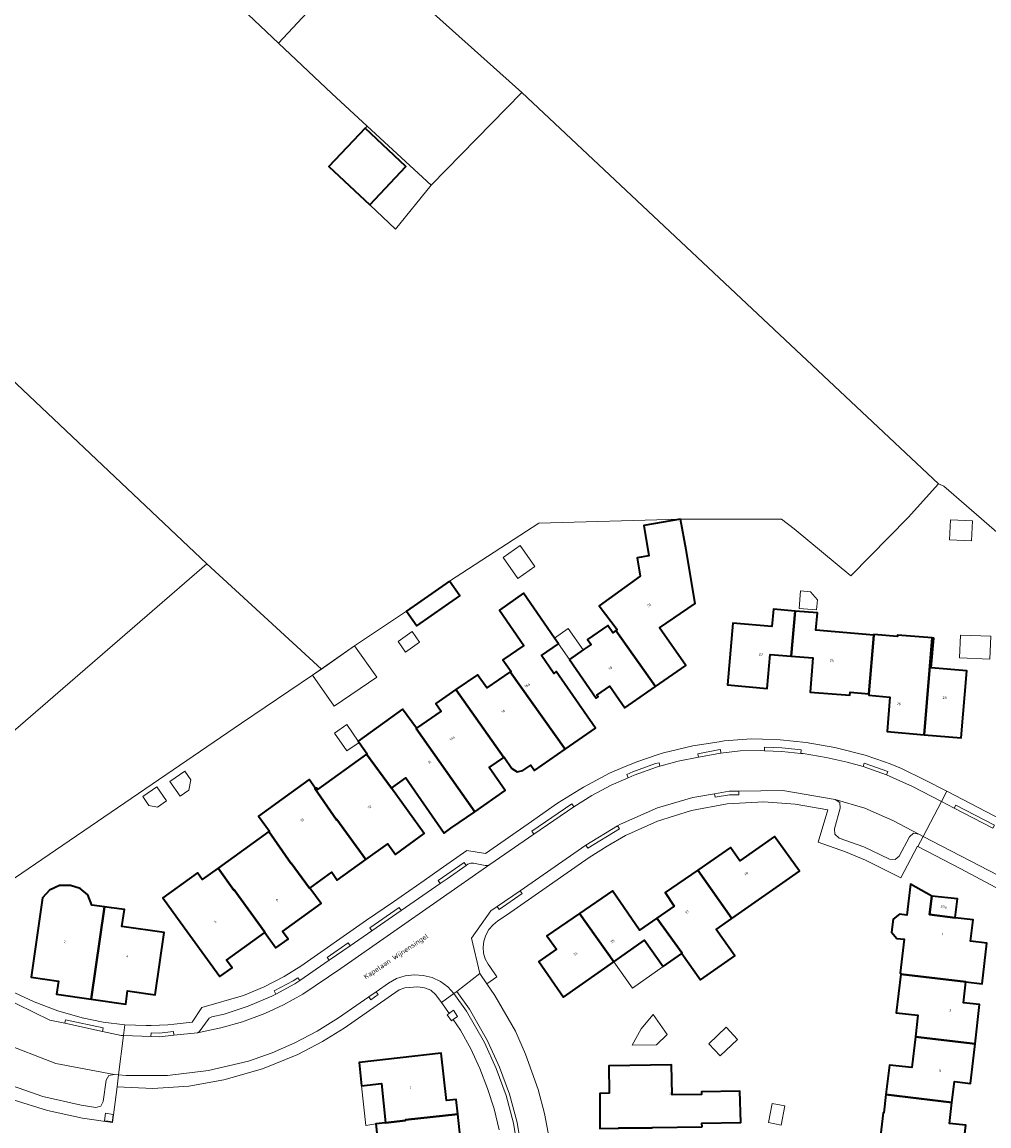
# Model space of a CAD drawing. Header units: metres. Extents: x 183400 to 185591, y 327112 to 329102.
# Tile 63 of 107: x 184436 to 184571, y 328083 to 328237. Entities that reach past the tile are written whole.
import ezdxf

# ---------------------------------------------------------------- set-up
doc = ezdxf.new("R2010")
doc.units = ezdxf.units.M
for name, color, linetype, lineweight in [('B-WE-GR-BOS-GV', 40, 'Continuous', 13), ('B-WE-GR-BOS_LOOF-GV', 40, 'Continuous', 13), ('B-WE-GR-GRAS-GV', 60, 'Continuous', 13), ('B-WE-GR-GROENVOORZIENING-GV', 80, 'Continuous', 18), ('B-WE-IE-MEUBILAIR_WEGMEUBILAIR-GV', 7, 'Continuous', 18), ('B-WE-OG-BEBOUWING-GV', 7, 'Continuous', 35), ('B-WE-OG-BEBOUWING_HUISNUMMER-T18', 10, 'Continuous', 18), ('B-WE-OG-BEBOUWING_LUIFEL-GV', 7, 'Continuous', 18), ('B-WE-OG-BEBOUWING_OVERIG-GV', 7, 'Continuous', 18), ('B-WE-OG-BEBOUWING_STRAATNAAM-T35', 50, 'Continuous', 35), ('B-WE-OG-TERREIN_ERF-GV', 7, 'Continuous', 18), ('B-WE-VH-GOOT-G', 170, 'Continuous', 18), ('B-WE-VH-ONVERHARD-GV', 252, 'Continuous', 18), ('B-WE-VH-VERHARDING_ASFALT-GV', 252, 'Continuous', 18), ('B-WE-VH-VERHARDING_BETON-GV', 252, 'Continuous', 18), ('B-WE-VH-VERHARDING_BETONSTRAATSTEEN-GV', 252, 'Continuous', 18), ('B-WE-VH-VERHARDING_TEGEL-GV', 252, 'Continuous', 18)]:
    doc.layers.add(name, color=color, linetype=linetype, lineweight=lineweight)
doc.styles.add('NLCS-ISO-M200-T25', font='NLCS-ISO.ttf')

msp = doc.modelspace()

# ---------------------------------------------------------------- linework, layer by layer
at = {"layer": 'B-WE-GR-BOS-GV', "flags": 128}
msp.add_lwpolyline([(184372.328, 328245.891), (184461.51, 328161.542), (184477.522, 328146.84), (184482.173, 328150.099), (184489.424, 328154.941), (184495.446, 328159.121), (184507.92, 328167.257), (184527.74, 328167.782), (184541.841, 328167.796), (184543.615, 328166.441), (184551.537, 328159.857), (184559.546, 328168.016), (184563.788, 328172.732), (184505.537, 328227.478), (184492.85, 328214.484), (184487.892, 328208.364), (184484.29, 328211.768), (184484.278, 328211.755), (184478.574, 328217.106), (184483.631, 328222.457), (184483.903, 328222.752), (184478.964, 328227.316), (184471.54, 328234.346), (184465.558, 328240.011)], dxfattribs=at)
at = {"layer": 'B-WE-GR-BOS_LOOF-GV', "flags": 128}
msp.add_lwpolyline([(184483.529, 328247.238), (184471.54, 328234.346), (184478.964, 328227.316), (184483.903, 328222.752), (184492.85, 328214.484), (184505.537, 328227.478), (184483.529, 328247.238)], close=True, dxfattribs=at)
at = {"layer": 'B-WE-GR-GRAS-GV', "flags": 128}
msp.add_lwpolyline([(184421.286, 328116.898), (184422.489, 328115.56), (184422.524, 328115.591), (184426.55, 328111.35), (184432.833, 328115.592), (184432.712, 328116.282), (184466.342, 328139.27), (184476.281, 328145.97), (184477.522, 328146.84), (184461.51, 328161.542), (184425.356, 328130.277), (184391.213, 328153.325), (184385.437, 328136.104), (184385.347, 328135.833), (184385.64, 328135.86), (184394.17, 328135.06), (184403.88, 328131.81), (184412.52, 328126.13), (184421.286, 328116.898)], close=True, dxfattribs=at)
at = {"layer": 'B-WE-GR-GROENVOORZIENING-GV', "flags": 128}
msp.add_lwpolyline([(184465.558, 328240.011), (184471.54, 328234.346), (184471.54, 328234.346), (184483.529, 328247.238)], dxfattribs=at)
at = {"layer": 'B-WE-IE-MEUBILAIR_WEGMEUBILAIR-GV', "flags": 128}
for points in [[(184495.368, 328098.689), (184495.107, 328098.497), (184495.694, 328097.624), (184495.966, 328097.812), (184496.574, 328098.234), (184495.972, 328099.133), (184495.496, 328098.783), (184495.368, 328098.689)], [(184448.299, 328083.551), (184448.318, 328083.727), (184448.406, 328084.545), (184447.366, 328084.716), (184447.215, 328083.658), (184448.299, 328083.551)]]:
    msp.add_lwpolyline(points, close=True, dxfattribs=at)
at = {"layer": 'B-WE-OG-BEBOUWING-GV', "flags": 128}
for points in [[(184484.29, 328211.768), (184489.315, 328217.085), (184483.631, 328222.457), (184478.574, 328217.106), (184484.278, 328211.755), (184484.29, 328211.768)], [(184527.74, 328167.782), (184522.593, 328166.913), (184523.314, 328162.643), (184521.677, 328162.367), (184522.108, 328159.811), (184516.373, 328155.667), (184518.867, 328152.352), (184518.669, 328152.215), (184524.221, 328144.379), (184528.461, 328147.319), (184524.804, 328152.592), (184529.77, 328155.993), (184528.5, 328163.519), (184527.74, 328167.782)], [(184495.446, 328159.121), (184489.424, 328154.941), (184490.861, 328152.871), (184496.883, 328157.05), (184495.446, 328159.121)], [(184503.935, 328146.442), (184511.601, 328135.637), (184515.842, 328138.58), (184510.366, 328146.477), (184510.004, 328146.226), (184508.283, 328148.708), (184510.683, 328150.372), (184510.127, 328151.174), (184505.794, 328157.423), (184502.416, 328155.081), (184505.835, 328150.15), (184502.898, 328148.114), (184504.036, 328146.511), (184503.935, 328146.442)], [(184543.214, 328148.644), (184543.771, 328154.941), (184540.711, 328155.199), (184540.502, 328152.768), (184535.032, 328153.249), (184534.279, 328144.609), (184539.854, 328144.13), (184540.242, 328148.89), (184543.214, 328148.644)], [(184543.771, 328154.941), (184543.214, 328148.644), (184546.239, 328148.393), (184545.843, 328143.614), (184551.4, 328143.161), (184551.437, 328143.597), (184554.036, 328143.379), (184554.727, 328151.558), (184546.649, 328152.258), (184546.868, 328154.68), (184543.771, 328154.941)], [(184518.669, 328152.215), (184518.245, 328151.921), (184517.548, 328152.932), (184514.717, 328150.982), (184515.217, 328150.255), (184514.141, 328149.509), (184512.216, 328148.174), (184515.954, 328142.784), (184516.217, 328142.966), (184516.052, 328143.204), (184517.851, 328144.452), (184519.954, 328141.42), (184524.221, 328144.379), (184518.669, 328152.215)], [(184554.727, 328151.558), (184554.036, 328143.379), (184554.048, 328143.378), (184554.03, 328143.169), (184557.007, 328142.911), (184556.6, 328138.09), (184561.77, 328137.655), (184562.919, 328151.181), (184558.054, 328151.591), (184558.035, 328151.372), (184554.757, 328151.656), (184554.749, 328151.556), (184554.727, 328151.558)], [(184562.919, 328151.181), (184561.77, 328137.655), (184566.94, 328137.22), (184567.74, 328146.57), (184562.763, 328146.99), (184563.115, 328151.164), (184562.919, 328151.181)], [(184511.601, 328135.637), (184503.935, 328146.442), (184500.64, 328144.198), (184499.336, 328146.045), (184496.343, 328143.97), (184503.014, 328134.48), (184503.058, 328134.511), (184504.17, 328132.909), (184504.878, 328132.454), (184505.701, 328132.633), (184506.81, 328133.402), (184507.321, 328132.666), (184511.601, 328135.637)], [(184490.799, 328138.56), (184490.768, 328138.538), (184498.953, 328126.866), (184503.23, 328129.834), (184500.983, 328133.071), (184503.014, 328134.48), (184496.343, 328143.97), (184493.526, 328142.016), (184494.259, 328140.961), (184490.799, 328138.56)], [(184483.852, 328134.951), (184487.312, 328130.169), (184489.323, 328131.625), (184494.682, 328123.902), (184495.633, 328124.562), (184498.953, 328126.866), (184490.768, 328138.538), (184490.799, 328138.56), (184488.879, 328141.22), (184482.668, 328136.737), (184482.785, 328136.574), (184483.921, 328135.001), (184483.852, 328134.951)], [(184487.312, 328130.169), (184483.852, 328134.951), (184476.996, 328130.003), (184476.821, 328130.246), (184476.691, 328130.153), (184476.627, 328130.109), (184479.64, 328125.75), (184479.681, 328125.778), (184483.758, 328120.208), (184486.8, 328122.4), (184487.87, 328120.92), (184491.9, 328123.83), (184487.312, 328130.169)], [(184470.191, 328124.116), (184473.26, 328119.68), (184473.301, 328119.708), (184475.88, 328116.181), (184475.92, 328116.21), (184478.97, 328118.41), (184479.75, 328117.32), (184483.758, 328120.208), (184479.681, 328125.778), (184479.64, 328125.75), (184476.627, 328130.109), (184476.691, 328130.153), (184475.813, 328131.369), (184473.316, 328129.566), (184468.741, 328126.263), (184470.258, 328124.165), (184470.191, 328124.116)], [(184463.075, 328118.981), (184465.294, 328115.914), (184465.335, 328115.943), (184469.64, 328110.019), (184469.6, 328109.99), (184471.16, 328107.83), (184472.88, 328109.07), (184472.1, 328110.15), (184477.49, 328114.04), (184475.92, 328116.21), (184475.88, 328116.181), (184473.301, 328119.708), (184473.26, 328119.68), (184470.191, 328124.116), (184463.075, 328118.981)], [(184534.911, 328111.949), (184544.37, 328118.55), (184540.88, 328123.4), (184536.02, 328120), (184534.73, 328121.88), (184530.139, 328118.721), (184534.911, 328111.949)], [(184469.6, 328109.99), (184469.64, 328110.019), (184465.335, 328115.943), (184465.294, 328115.914), (184463.075, 328118.981), (184460.875, 328117.393), (184460.202, 328118.325), (184455.386, 328114.847), (184457.43, 328112.02), (184463.35, 328103.83), (184465.07, 328105.07), (184464.28, 328106.15), (184469.6, 328109.99)], [(184524.421, 328112.019), (184527.97, 328107.1), (184527.922, 328107.067), (184530.505, 328103.372), (184535.308, 328106.729), (184532.726, 328110.424), (184534.911, 328111.949), (184530.139, 328118.721), (184525.56, 328115.57), (184526.85, 328113.69), (184524.421, 328112.019)], [(184445.34, 328100.68), (184447.206, 328113.587), (184445.451, 328113.837), (184444.87, 328115.266), (184443.811, 328116.148), (184442.474, 328116.59), (184440.915, 328116.545), (184439.533, 328115.899), (184438.521, 328114.828), (184436.94, 328103.76), (184440.77, 328103.21), (184440.51, 328101.37), (184445.34, 328100.68)], [(184567.62, 328103.08), (184569.88, 328102.82), (184570.54, 328108.51), (184568.28, 328108.77), (184568.63, 328111.77), (184566.139, 328112.069), (184562.55, 328112.5), (184562.86, 328115.09), (184559.852, 328116.749), (184559.349, 328112.428), (184558.336, 328112.546), (184557.449, 328111.844), (184557.24, 328110.056), (184557.943, 328109.169), (184558.966, 328109.05), (184558.417, 328104.331), (184558.536, 328104.318), (184558.519, 328104.173), (184567.62, 328103.08)], [(184513.619, 328112.671), (184518.39, 328105.881), (184522.69, 328108.91), (184525.29, 328105.23), (184527.922, 328107.067), (184527.97, 328107.1), (184524.421, 328112.019), (184521.98, 328110.34), (184518.2, 328115.84), (184513.619, 328112.671)], [(184562.86, 328115.09), (184562.55, 328112.5), (184566.139, 328112.069), (184566.14, 328112.08), (184566.44, 328114.69), (184562.86, 328115.09)], [(184445.34, 328100.68), (184450.17, 328099.99), (184450.43, 328101.82), (184454.27, 328101.28), (184455.53, 328109.99), (184449.643, 328110.818), (184450.014, 328113.217), (184448.173, 328113.449), (184447.206, 328113.587), (184445.34, 328100.68)], [(184518.39, 328105.881), (184513.619, 328112.671), (184509.05, 328109.51), (184510.39, 328107.67), (184507.93, 328105.94), (184511.39, 328100.95), (184518.39, 328105.881)], [(184560.553, 328095.41), (184568.905, 328094.409), (184569.54, 328099.92), (184567.29, 328100.18), (184567.62, 328103.08), (184558.519, 328104.173), (184557.891, 328098.775), (184560.904, 328098.42), (184560.553, 328095.41)], [(184556.441, 328087.349), (184565.67, 328086.24), (184566.01, 328089.17), (184568.27, 328088.9), (184568.905, 328094.409), (184560.553, 328095.41), (184560.05, 328091.1), (184556.92, 328091.464), (184556.441, 328087.349)], [(184483.15, 328088.56), (184485.908, 328088.862), (184486.507, 328083.387), (184489.291, 328083.729), (184489.286, 328083.778), (184496.582, 328084.599), (184496.353, 328086.66), (184495.025, 328086.513), (184494.29, 328093.13), (184482.79, 328091.83), (184483.15, 328088.56)], [(184530.73, 328082.825), (184530.723, 328083.334), (184536.147, 328083.439), (184536.032, 328087.807), (184530.672, 328087.723), (184530.667, 328087.359), (184526.547, 328087.302), (184526.489, 328091.492), (184517.69, 328091.37), (184517.75, 328087.51), (184516.44, 328087.49), (184516.45, 328082.59), (184519.123, 328082.617), (184519.123, 328082.667), (184523.753, 328082.699), (184523.753, 328082.749), (184530.73, 328082.825)], [(184556.441, 328087.349), (184556.14, 328084.759), (184556.04, 328084.771), (184555.395, 328079.228), (184555.355, 328078.884), (184566.95, 328077.54), (184567.59, 328083.05), (184565.33, 328083.31), (184565.67, 328086.24), (184556.441, 328087.349)], [(184486.077, 328074.624), (184488.79, 328074.92), (184490.064, 328075.121), (184490.07, 328075.17), (184497.546, 328075.959), (184497.54, 328075.91), (184498.86, 328076.07), (184498.64, 328078.17), (184497.313, 328078.022), (184496.582, 328084.599), (184489.286, 328083.778), (184489.291, 328083.729), (184486.507, 328083.387), (184485.13, 328083.218), (184486.077, 328074.624)]]:
    msp.add_lwpolyline(points, close=True, dxfattribs=at)
at = {"layer": 'B-WE-OG-BEBOUWING_LUIFEL-GV', "flags": 128}
for points in [[(184510.127, 328151.174), (184510.683, 328150.372), (184512.216, 328148.174), (184514.141, 328149.509), (184512.018, 328152.512), (184510.127, 328151.174)], [(184482.173, 328150.099), (184476.281, 328145.97), (184479.309, 328141.648), (184485.264, 328145.687), (184482.173, 328150.099)], [(184518.39, 328105.881), (184520.995, 328102.192), (184525.29, 328105.23), (184522.69, 328108.91), (184518.39, 328105.881)], [(184485.13, 328083.218), (184486.507, 328083.387), (184485.908, 328088.862), (184483.15, 328088.56), (184483.724, 328083.008), (184485.13, 328083.218)]]:
    msp.add_lwpolyline(points, close=True, dxfattribs=at)
at = {"layer": 'B-WE-OG-BEBOUWING_OVERIG-GV', "flags": 128}
for points in [[(184568.527, 328167.551), (184565.454, 328167.712), (184565.307, 328164.919), (184568.38, 328164.758), (184568.527, 328167.551)], [(184507.344, 328161.171), (184505.3, 328164.096), (184502.954, 328162.456), (184504.973, 328159.514), (184507.344, 328161.171)], [(184544.292, 328155.309), (184546.733, 328155.103), (184546.851, 328156.508), (184545.903, 328157.632), (184544.497, 328157.75), (184544.292, 328155.309)], [(184490.226, 328152.068), (184488.238, 328150.689), (184489.264, 328149.21), (184491.252, 328150.59), (184490.226, 328152.068)], [(184571.085, 328151.439), (184566.851, 328151.571), (184566.704, 328148.381), (184570.984, 328148.205), (184571.085, 328151.439)], [(184482.668, 328136.737), (184481.104, 328139.06), (184479.362, 328137.851), (184481.073, 328135.386), (184482.785, 328136.574), (184482.668, 328136.737)], [(184456.363, 328131.124), (184457.805, 328129.046), (184459.013, 328129.884), (184459.279, 328131.359), (184458.441, 328132.567), (184456.363, 328131.124)], [(184455.886, 328128.408), (184454.518, 328130.379), (184452.546, 328129.011), (184453.413, 328127.762), (184454.638, 328127.541), (184455.886, 328128.408)], [(184520.951, 328094.225), (184524.351, 328094.272), (184525.846, 328095.738), (184523.909, 328098.532), (184522.216, 328096.526), (184520.951, 328094.225)], [(184535.707, 328095.049), (184534.094, 328096.744), (184531.669, 328094.436), (184533.271, 328092.731), (184535.707, 328095.049)], [(184542.305, 328085.779), (184540.535, 328086.105), (184540.042, 328083.428), (184541.805, 328083.065), (184542.305, 328085.779)]]:
    msp.add_lwpolyline(points, close=True, dxfattribs=at)
at = {"layer": 'B-WE-OG-TERREIN_ERF-GV', "flags": 128}
for points in [[(184483.529, 328247.238), (184505.537, 328227.478), (184563.788, 328172.732), (184564.547, 328172.39), (184575.42, 328162.96), (184575.42, 328162.96), (184595.373, 328183.855), (184577.06, 328201.14), (184621.47, 328248.52)], [(184359.99, 328237.433), (184347.858, 328226.854), (184336.397, 328217.043), (184330.784, 328212.157), (184317.968, 328200.999), (184315.969, 328199.309), (184315.928, 328199.275), (184312.656, 328196.539), (184312.63, 328196.515), (184313.26, 328195.8), (184366.89, 328134.9), (184368.043, 328134.428), (184369.264, 328133.929), (184369.264, 328133.929), (184369.816, 328133.703), (184374.845, 328134.561), (184381.273, 328135.746), (184385.437, 328136.104), (184391.213, 328153.325), (184425.356, 328130.277), (184461.51, 328161.542), (184372.328, 328245.891)], [(184575.42, 328162.96), (184564.547, 328172.39), (184563.788, 328172.732), (184559.546, 328168.016), (184551.537, 328159.857), (184543.615, 328166.441), (184541.841, 328167.796), (184527.74, 328167.782), (184507.92, 328167.257), (184495.446, 328159.121), (184496.883, 328157.05), (184490.861, 328152.871), (184489.424, 328154.941), (184482.173, 328150.099), (184477.522, 328146.84), (184476.281, 328145.97), (184466.342, 328139.27), (184432.712, 328116.282)], [(184434.692, 328101.54), (184437.37, 328100.289), (184440.684, 328099.036), (184444.092, 328098.069), (184447.046, 328097.477), (184450.036, 328097.107), (184453.038, 328096.974), (184453.715, 328096.995), (184456.041, 328097.068), (184456.938, 328097.172), (184459.452, 328097.464), (184460.83, 328099.518), (184466.643, 328101.197), (184469.529, 328102.389), (184472.309, 328103.824), (184474.65, 328105.3), (184483.853, 328111.697), (184487.601, 328114.302), (184491.888, 328117.269), (184494.15, 328118.834), (184497.876, 328121.47), (184500.453, 328121.032), (184506.432, 328125.199), (184510.551, 328128.069), (184514.168, 328130.333), (184517.797, 328132.28), (184519.644, 328133.057), (184521.607, 328133.882), (184524.477, 328134.829), (184525.34, 328135.114), (184529.463, 328136.078), (184530.365, 328136.225), (184533.138, 328136.678), (184533.811, 328136.788), (184537.671, 328137.059), (184539.179, 328137.011), (184541.679, 328136.931), (184545.305, 328136.581), (184549.317, 328135.884), (184553.539, 328134.798), (184556.239, 328133.859), (184557.043, 328133.58), (184558.628, 328132.912), (184561.837, 328131.364), (184564.946, 328129.745), (184580.054, 328121.876)], [(184572.398, 328115.984), (184566.91, 328118.91), (184560.918, 328122.044), (184560.83, 328122.09), (184558.51, 328117.66), (184553.58, 328120.13), (184550.8, 328121.26), (184546.96, 328122.65), (184548.3, 328127.13), (184543.74, 328127.94), (184539.35, 328128.27), (184534.23, 328127.98), (184529.27, 328127.04), (184524.52, 328125.58), (184520.04, 328123.57), (184517.47, 328122.08), (184514.95, 328120.46), (184503.42, 328112.44), (184502.186, 328111.606), (184501.515, 328111.048), (184500.935, 328110.395), (184500.498, 328109.635), (184500.224, 328108.802), (184500.132, 328107.964), (184500.196, 328107.123), (184500.43, 328106.317), (184500.825, 328105.577), (184501.068, 328105.218), (184502.045, 328103.774), (184500.675, 328102.806), (184501.763, 328101.177), (184504.644, 328096.206), (184506.042, 328092.994), (184507.818, 328088.061), (184508.724, 328084.687), (184509.345, 328081.24)], [(184555.395, 328079.228), (184556.04, 328084.771), (184556.14, 328084.759), (184556.441, 328087.349), (184556.92, 328091.464), (184560.05, 328091.1), (184560.553, 328095.41), (184560.904, 328098.42), (184557.891, 328098.775), (184558.519, 328104.173), (184558.536, 328104.318), (184558.417, 328104.331), (184558.966, 328109.05), (184557.943, 328109.169), (184557.24, 328110.056), (184557.449, 328111.844), (184558.336, 328112.546), (184559.349, 328112.428), (184559.852, 328116.749), (184562.86, 328115.09), (184566.44, 328114.69), (184566.14, 328112.08), (184566.139, 328112.069), (184568.63, 328111.77), (184568.28, 328108.77), (184570.54, 328108.51), (184569.88, 328102.82), (184567.62, 328103.08), (184567.29, 328100.18), (184569.54, 328099.92), (184568.905, 328094.409), (184568.27, 328088.9), (184566.01, 328089.17), (184565.67, 328086.24), (184565.33, 328083.31), (184567.59, 328083.05), (184566.95, 328077.54)], [(184502.38, 328082.42), (184501.68, 328085.34), (184500.74, 328088.18), (184499.68, 328090.98), (184498.41, 328093.71), (184496.97, 328096.34), (184495.966, 328097.812), (184495.694, 328097.624), (184495.107, 328098.497), (184495.368, 328098.689), (184494.764, 328099.575), (184494.311, 328100.208), (184493.545, 328101.281), (184492.832, 328101.923), (184491.938, 328102.274), (184490.999, 328102.393), (184489.198, 328102.28), (184488.4, 328101.958), (184480.698, 328096.635), (184477.689, 328094.762), (184474.215, 328092.938), (184469.315, 328090.931), (184463.9, 328089.4), (184458.98, 328088.52), (184453.98, 328088.2), (184448.97, 328088.4), (184448.32, 328083.44), (184444.13, 328084.05), (184439.24, 328085.1), (184434.46, 328086.62)], [(184486.077, 328074.624), (184485.13, 328083.218), (184486.507, 328083.387), (184485.908, 328088.862), (184483.15, 328088.56), (184482.79, 328091.83), (184494.29, 328093.13), (184495.025, 328086.513), (184496.353, 328086.66), (184496.582, 328084.599), (184497.313, 328078.022)], [(184516.45, 328082.59), (184516.44, 328087.49), (184517.75, 328087.51), (184517.69, 328091.37), (184526.489, 328091.492), (184526.547, 328087.302), (184530.667, 328087.359), (184530.672, 328087.723), (184536.032, 328087.807), (184536.147, 328083.439), (184530.723, 328083.334), (184530.73, 328082.825)]]:
    msp.add_lwpolyline(points, dxfattribs=at)
for points in [[(184492.85, 328214.484), (184483.903, 328222.752), (184483.631, 328222.457), (184489.315, 328217.085), (184484.29, 328211.768), (184487.892, 328208.364), (184492.85, 328214.484)], [(184527.74, 328167.782), (184528.5, 328163.519), (184529.77, 328155.993), (184524.804, 328152.592), (184528.461, 328147.319), (184524.221, 328144.379), (184519.954, 328141.42), (184517.851, 328144.452), (184516.052, 328143.204), (184516.217, 328142.966), (184515.954, 328142.784), (184512.216, 328148.174), (184514.141, 328149.509), (184515.217, 328150.255), (184514.717, 328150.982), (184517.548, 328152.932), (184518.245, 328151.921), (184518.669, 328152.215), (184518.867, 328152.352), (184516.373, 328155.667), (184522.108, 328159.811), (184521.677, 328162.367), (184523.314, 328162.643), (184522.593, 328166.913), (184527.74, 328167.782)], [(184503.014, 328134.48), (184500.983, 328133.071), (184503.23, 328129.834), (184498.953, 328126.866), (184495.633, 328124.562), (184494.682, 328123.902), (184489.323, 328131.625), (184487.312, 328130.169), (184491.9, 328123.83), (184487.87, 328120.92), (184486.8, 328122.4), (184483.758, 328120.208), (184479.75, 328117.32), (184478.97, 328118.41), (184475.92, 328116.21), (184477.49, 328114.04), (184472.1, 328110.15), (184472.88, 328109.07), (184471.16, 328107.83), (184469.6, 328109.99), (184464.28, 328106.15), (184465.07, 328105.07), (184463.35, 328103.83), (184457.43, 328112.02), (184455.386, 328114.847), (184460.202, 328118.325), (184460.875, 328117.393), (184463.075, 328118.981), (184470.191, 328124.116), (184470.258, 328124.165), (184468.741, 328126.263), (184473.316, 328129.566), (184475.813, 328131.369), (184476.691, 328130.153), (184476.821, 328130.246), (184476.996, 328130.003), (184483.852, 328134.951), (184483.921, 328135.001), (184482.785, 328136.574), (184482.668, 328136.737), (184488.879, 328141.22), (184490.799, 328138.56), (184494.259, 328140.961), (184493.526, 328142.016), (184496.343, 328143.97), (184499.336, 328146.045), (184500.64, 328144.198), (184503.935, 328146.442), (184504.036, 328146.511), (184502.898, 328148.114), (184505.835, 328150.15), (184502.416, 328155.081), (184505.794, 328157.423), (184510.127, 328151.174), (184510.683, 328150.372), (184508.283, 328148.708), (184510.004, 328146.226), (184510.366, 328146.477), (184515.842, 328138.58), (184511.601, 328135.637), (184507.321, 328132.666), (184506.81, 328133.402), (184505.701, 328132.633), (184504.878, 328132.454), (184504.17, 328132.909), (184503.058, 328134.511), (184503.014, 328134.48)], [(184554.727, 328151.558), (184554.749, 328151.556), (184554.757, 328151.656), (184558.035, 328151.372), (184558.054, 328151.591), (184562.919, 328151.181), (184563.115, 328151.164), (184562.763, 328146.99), (184567.74, 328146.57), (184566.94, 328137.22), (184561.77, 328137.655), (184556.6, 328138.09), (184557.007, 328142.911), (184554.03, 328143.169), (184554.048, 328143.378), (184554.036, 328143.379), (184551.437, 328143.597), (184551.4, 328143.161), (184545.843, 328143.614), (184546.239, 328148.393), (184543.214, 328148.644), (184540.242, 328148.89), (184539.854, 328144.13), (184534.279, 328144.609), (184535.032, 328153.249), (184540.502, 328152.768), (184540.711, 328155.199), (184543.771, 328154.941), (184546.868, 328154.68), (184546.649, 328152.258), (184554.727, 328151.558)], [(184518.39, 328105.881), (184511.39, 328100.95), (184507.93, 328105.94), (184510.39, 328107.67), (184509.05, 328109.51), (184513.619, 328112.671), (184518.2, 328115.84), (184521.98, 328110.34), (184524.421, 328112.019), (184526.85, 328113.69), (184525.56, 328115.57), (184530.139, 328118.721), (184534.73, 328121.88), (184536.02, 328120), (184540.88, 328123.4), (184544.37, 328118.55), (184534.911, 328111.949), (184532.726, 328110.424), (184535.308, 328106.729), (184530.505, 328103.372), (184527.922, 328107.067), (184525.29, 328105.23), (184522.69, 328108.91), (184518.39, 328105.881)], [(184447.206, 328113.587), (184448.173, 328113.449), (184450.014, 328113.217), (184449.643, 328110.818), (184455.53, 328109.99), (184454.27, 328101.28), (184450.43, 328101.82), (184450.17, 328099.99), (184445.34, 328100.68), (184440.51, 328101.37), (184440.77, 328103.21), (184436.94, 328103.76), (184438.521, 328114.828), (184439.533, 328115.899), (184440.915, 328116.545), (184442.474, 328116.59), (184443.811, 328116.148), (184444.87, 328115.266), (184445.451, 328113.837), (184447.206, 328113.587)]]:
    msp.add_lwpolyline(points, close=True, dxfattribs=at)
at = {"layer": 'B-WE-VH-GOOT-G', "flags": 128}
msp.add_lwpolyline([(184496.052, 328101.452), (184497.796, 328098.995), (184500.315, 328094.636), (184501.972, 328090.992), (184503.341, 328087.222), (184504.381, 328083.335), (184505.036, 328079.378), (184505.42, 328075.359), (184505.496, 328071.361), (184505.196, 328067.35), (184503.979, 328061.448), (184502.517, 328056.646), (184500.516, 328051.978), (184497.56, 328046.802), (184491.403, 328037.828)], dxfattribs=at)
at = {"layer": 'B-WE-VH-ONVERHARD-GV', "flags": 128}
for points in [[(184495.966, 328097.812), (184496.574, 328098.234), (184495.972, 328099.133), (184495.496, 328098.783), (184495.368, 328098.689), (184495.107, 328098.497), (184495.694, 328097.624), (184495.966, 328097.812)], [(184448.299, 328083.551), (184448.318, 328083.727), (184448.406, 328084.545), (184447.366, 328084.716), (184447.215, 328083.658), (184448.299, 328083.551)]]:
    msp.add_lwpolyline(points, close=True, dxfattribs=at)
at = {"layer": 'B-WE-VH-VERHARDING_ASFALT-GV', "flags": 128}
msp.add_lwpolyline([(184496.052, 328101.452), (184496.447, 328101.76), (184499.688, 328104.285), (184498.516, 328109.222), (184501.206, 328113.019), (184502.084, 328113.625), (184505.3, 328115.843), (184514.51, 328122.198), (184518.916, 328124.911), (184519.321, 328125.16), (184524.5, 328127.416), (184529.453, 328128.872), (184532.49, 328129.395), (184534.541, 328129.748), (184535.872, 328129.769), (184542.006, 328129.868), (184549.363, 328128.595), (184553.477, 328127.398), (184557.399, 328125.674), (184561.061, 328123.749), (184561.65, 328123.442), (184564.189, 328128.297), (184560.145, 328130.388), (184556.528, 328132.05), (184556.506, 328132.06), (184553.275, 328133.186), (184553.243, 328133.197), (184551.01, 328133.811), (184548.078, 328134.483), (184544.867, 328135.015), (184544.566, 328135.044), (184541.874, 328135.304), (184539.448, 328135.404), (184538.868, 328135.428), (184536.06, 328135.393), (184533.384, 328135.081), (184533.088, 328135.047), (184530.244, 328134.499), (184527.401, 328133.951), (184524.855, 328133.257), (184524.384, 328133.129), (184521.235, 328131.986), (184520.432, 328131.642), (184518.031, 328130.615), (184515.342, 328129.13), (184512.806, 328127.586), (184512.794, 328127.578), (184507.244, 328123.752), (184501.08, 328119.504), (184480.256, 328104.961), (184474.917, 328101.393), (184472.248, 328099.885), (184469.609, 328098.68), (184466.518, 328097.513), (184463.49, 328096.644), (184460.2, 328095.988), (184456.92, 328095.637), (184454.882, 328095.419), (184453.698, 328095.457), (184449.849, 328095.581), (184449.179, 328090.105), (184450.226, 328090.019), (184456.01, 328090.005), (184461.752, 328090.7), (184467.315, 328092.015), (184470.627, 328093.156), (184473.835, 328094.565), (184476.939, 328096.191), (184479.903, 328098.059), (184484.141, 328101.006), (184485.168, 328101.72), (184486.902, 328102.926), (184488.016, 328103.546), (184489.231, 328103.932), (184490.497, 328104.079), (184491.769, 328103.999), (184493.006, 328103.688), (184494.165, 328103.158), (184495.199, 328102.405), (184496.052, 328101.452)], close=True, dxfattribs=at)
for points in [[(184571.379, 328124.581), (184565.972, 328127.376), (184564.189, 328128.297), (184561.65, 328123.442), (184573.441, 328117.302)], [(184432.703, 328094.658), (184440.429, 328091.662), (184448.578, 328090.155), (184449.179, 328090.105), (184449.849, 328095.581), (184449.535, 328095.591), (184446.937, 328096.156), (184441.657, 328097.305), (184439.574, 328097.758), (184430.397, 328102.198)]]:
    msp.add_lwpolyline(points, dxfattribs=at)
at = {"layer": 'B-WE-VH-VERHARDING_BETON-GV', "flags": 128}
for points in [[(184530.244, 328134.499), (184533.088, 328135.047), (184533.384, 328135.081), (184533.326, 328135.578), (184533.012, 328135.541), (184530.15, 328134.99), (184530.244, 328134.499)], [(184539.448, 328135.404), (184541.874, 328135.304), (184544.566, 328135.044), (184544.614, 328135.542), (184541.908, 328135.803), (184539.468, 328135.904), (184539.448, 328135.404)], [(184524.855, 328133.257), (184524.723, 328133.74), (184524.233, 328133.606), (184521.051, 328132.451), (184520.235, 328132.102), (184520.432, 328131.642), (184521.235, 328131.986), (184524.384, 328133.129), (184524.855, 328133.257)], [(184556.528, 328132.05), (184556.693, 328132.524), (184553.408, 328133.669), (184553.275, 328133.186), (184556.506, 328132.06), (184556.528, 328132.05)], [(184532.49, 328129.395), (184532.575, 328128.902), (184534.588, 328129.249), (184535.88, 328129.269), (184535.872, 328129.769), (184534.541, 328129.748), (184532.49, 328129.395)], [(184512.794, 328127.578), (184512.534, 328128.006), (184506.96, 328124.164), (184507.244, 328123.752), (184512.794, 328127.578)], [(184571.379, 328124.581), (184571.608, 328125.025), (184566.202, 328127.82), (184565.972, 328127.376), (184571.379, 328124.581)], [(184514.51, 328122.198), (184514.772, 328121.772), (184514.783, 328121.779), (184519.178, 328124.485), (184518.916, 328124.911), (184514.51, 328122.198)], [(184494.128, 328116.843), (184495.105, 328117.519), (184497.78, 328119.379), (184497.497, 328119.787), (184493.844, 328117.254), (184494.128, 328116.843)], [(184502.084, 328113.625), (184502.368, 328113.213), (184505.584, 328115.432), (184505.3, 328115.843), (184502.084, 328113.625)], [(184484.582, 328110.24), (184488.682, 328113.076), (184488.398, 328113.487), (184484.301, 328110.647), (184484.582, 328110.24)], [(184478.609, 328106.108), (184481.557, 328108.147), (184481.272, 328108.558), (184478.327, 328106.516), (184478.609, 328106.108)], [(184471.164, 328101.388), (184473.819, 328102.795), (184474.496, 328103.264), (184474.212, 328103.675), (184473.559, 328103.223), (184470.93, 328101.83), (184471.164, 328101.388)], [(184484.141, 328101.006), (184484.426, 328100.595), (184485.453, 328101.31), (184485.168, 328101.72), (184484.141, 328101.006)], [(184446.937, 328096.156), (184447.043, 328096.645), (184441.764, 328097.793), (184441.657, 328097.305), (184446.937, 328096.156)], [(184456.92, 328095.637), (184456.867, 328096.134), (184454.863, 328095.92), (184453.714, 328095.957), (184453.698, 328095.457), (184454.882, 328095.419), (184456.92, 328095.637)]]:
    msp.add_lwpolyline(points, close=True, dxfattribs=at)
at = {"layer": 'B-WE-VH-VERHARDING_BETONSTRAATSTEEN-GV', "flags": 128}
for points in [[(184561.061, 328123.749), (184557.399, 328125.674), (184553.477, 328127.398), (184549.363, 328128.595), (184550.002, 328128.16), (184550.034, 328127.388), (184549.238, 328124.512), (184549.312, 328123.73), (184549.898, 328123.207), (184553.335, 328121.972), (184556.947, 328120.267), (184557.712, 328120.208), (184558.309, 328120.689), (184559.733, 328123.377), (184560.306, 328123.888), (184561.061, 328123.749)], [(184481.557, 328108.147), (184478.609, 328106.108), (184474.496, 328103.264), (184473.819, 328102.795), (184471.164, 328101.388), (184470.59, 328101.084), (184467.287, 328099.678), (184463.937, 328098.586), (184462.221, 328098.184), (184461.817, 328098.011), (184460.453, 328096.116), (184460.2, 328095.988), (184463.49, 328096.644), (184466.518, 328097.513), (184469.609, 328098.68), (184472.248, 328099.885), (184474.917, 328101.393), (184480.256, 328104.961), (184501.08, 328119.504), (184500.765, 328119.382), (184500.424, 328119.384), (184498.783, 328119.698), (184498.413, 328119.703), (184498.017, 328119.544), (184497.78, 328119.379), (184495.105, 328117.519), (184494.128, 328116.843), (184488.682, 328113.076), (184484.582, 328110.24), (184481.557, 328108.147)], [(184448.578, 328090.155), (184440.429, 328091.662), (184432.703, 328094.658), (184433.193, 328094.053), (184433.165, 328093.275), (184431.965, 328090.563), (184431.944, 328089.804), (184432.477, 328089.262), (184433.399, 328088.86), (184438.586, 328087.067), (184443.939, 328085.857), (184445.976, 328085.52), (184446.68, 328085.721), (184447.044, 328086.356), (184447.448, 328089.333), (184447.824, 328090.004), (184448.578, 328090.155)]]:
    msp.add_lwpolyline(points, close=True, dxfattribs=at)
for points in [[(184509.345, 328081.24), (184508.724, 328084.687), (184507.818, 328088.061), (184506.042, 328092.994), (184504.644, 328096.206), (184501.763, 328101.177), (184500.675, 328102.806), (184499.688, 328104.285), (184496.447, 328101.76), (184496.447, 328101.76), (184498.217, 328099.265), (184500.76, 328094.865), (184502.435, 328091.181), (184503.818, 328087.372), (184504.87, 328083.441), (184505.532, 328079.443)], [(184505.532, 328079.443), (184504.87, 328083.441), (184503.818, 328087.372), (184502.435, 328091.181), (184500.76, 328094.865), (184498.217, 328099.265), (184496.447, 328101.76), (184496.052, 328101.452), (184496.052, 328101.452), (184497.796, 328098.995), (184500.315, 328094.636), (184501.972, 328090.992), (184503.341, 328087.222), (184504.381, 328083.335), (184505.036, 328079.378)]]:
    msp.add_lwpolyline(points, dxfattribs=at)
at = {"layer": 'B-WE-VH-VERHARDING_TEGEL-GV', "flags": 128}
for points in [[(184520.432, 328131.642), (184520.235, 328132.102), (184521.051, 328132.451), (184524.233, 328133.606), (184524.723, 328133.74), (184524.855, 328133.257), (184527.401, 328133.951), (184530.244, 328134.499), (184530.15, 328134.99), (184533.012, 328135.541), (184533.326, 328135.578), (184533.384, 328135.081), (184536.06, 328135.393), (184538.868, 328135.428), (184539.448, 328135.404), (184539.468, 328135.904), (184541.908, 328135.803), (184544.614, 328135.542), (184544.566, 328135.044), (184544.867, 328135.015), (184548.078, 328134.483), (184551.01, 328133.811), (184553.243, 328133.197), (184553.275, 328133.186), (184553.408, 328133.669), (184556.693, 328132.524), (184556.528, 328132.05), (184560.145, 328130.388), (184564.189, 328128.297), (184564.946, 328129.745), (184561.837, 328131.364), (184558.628, 328132.912), (184557.043, 328133.58), (184556.239, 328133.859), (184553.539, 328134.798), (184549.317, 328135.884), (184545.305, 328136.581), (184541.679, 328136.931), (184539.179, 328137.011), (184537.671, 328137.059), (184533.811, 328136.788), (184533.138, 328136.678), (184530.365, 328136.225), (184529.463, 328136.078), (184525.34, 328135.114), (184524.477, 328134.829), (184521.607, 328133.882), (184519.644, 328133.057), (184517.797, 328132.28), (184514.168, 328130.333), (184510.551, 328128.069), (184506.432, 328125.199), (184500.453, 328121.032), (184497.876, 328121.47), (184494.15, 328118.834), (184491.888, 328117.269), (184487.601, 328114.302), (184483.853, 328111.697), (184474.65, 328105.3), (184472.309, 328103.824), (184469.529, 328102.389), (184466.643, 328101.197), (184460.83, 328099.518), (184459.452, 328097.464), (184456.938, 328097.172), (184456.041, 328097.068), (184453.715, 328096.995), (184453.038, 328096.974), (184450.036, 328097.107), (184449.849, 328095.581), (184453.698, 328095.457), (184453.714, 328095.957), (184454.863, 328095.92), (184456.867, 328096.134), (184456.92, 328095.637), (184460.2, 328095.988), (184460.453, 328096.116), (184461.817, 328098.011), (184462.221, 328098.184), (184463.937, 328098.586), (184467.287, 328099.678), (184470.59, 328101.084), (184471.164, 328101.388), (184470.93, 328101.83), (184473.559, 328103.223), (184474.212, 328103.675), (184474.496, 328103.264), (184478.609, 328106.108), (184478.327, 328106.516), (184481.272, 328108.558), (184481.557, 328108.147), (184484.582, 328110.24), (184484.301, 328110.647), (184488.398, 328113.487), (184488.682, 328113.076), (184494.128, 328116.843), (184493.844, 328117.254), (184497.497, 328119.787), (184497.78, 328119.379), (184498.017, 328119.544), (184498.413, 328119.703), (184498.783, 328119.698), (184500.424, 328119.384), (184500.765, 328119.382), (184501.08, 328119.504), (184507.244, 328123.752), (184506.96, 328124.164), (184512.534, 328128.006), (184512.794, 328127.578), (184512.806, 328127.586), (184515.342, 328129.13), (184518.031, 328130.615), (184520.432, 328131.642)], [(184560.918, 328122.044), (184561.65, 328123.442), (184561.061, 328123.749), (184560.306, 328123.888), (184559.733, 328123.377), (184558.309, 328120.689), (184557.712, 328120.208), (184556.947, 328120.267), (184553.335, 328121.972), (184549.898, 328123.207), (184549.312, 328123.73), (184549.238, 328124.512), (184550.034, 328127.388), (184550.002, 328128.16), (184549.363, 328128.595), (184542.006, 328129.868), (184535.872, 328129.769), (184535.88, 328129.269), (184534.588, 328129.249), (184532.575, 328128.902), (184532.49, 328129.395), (184529.453, 328128.872), (184524.5, 328127.416), (184519.321, 328125.16), (184518.916, 328124.911), (184519.178, 328124.485), (184514.783, 328121.779), (184514.772, 328121.772), (184514.51, 328122.198), (184505.3, 328115.843), (184505.584, 328115.432), (184502.368, 328113.213), (184502.084, 328113.625), (184501.206, 328113.019), (184498.516, 328109.222), (184499.688, 328104.285), (184500.675, 328102.806), (184502.045, 328103.774), (184501.068, 328105.218), (184500.825, 328105.577), (184500.43, 328106.317), (184500.196, 328107.123), (184500.132, 328107.964), (184500.224, 328108.802), (184500.498, 328109.635), (184500.935, 328110.395), (184501.515, 328111.048), (184502.186, 328111.606), (184503.42, 328112.44), (184514.95, 328120.46), (184517.47, 328122.08), (184520.04, 328123.57), (184524.52, 328125.58), (184529.27, 328127.04), (184534.23, 328127.98), (184539.35, 328128.27), (184543.74, 328127.94), (184548.3, 328127.13), (184546.96, 328122.65), (184550.8, 328121.26), (184553.58, 328120.13), (184558.51, 328117.66), (184560.83, 328122.09), (184560.918, 328122.044)], [(184561.65, 328123.442), (184560.918, 328122.044), (184566.91, 328118.91), (184572.398, 328115.984), (184574.305, 328114.776), (184575.92, 328113.198), (184577.798, 328112.798), (184577.603, 328113.463), (184575.803, 328115.687), (184573.441, 328117.302), (184561.65, 328123.442)], [(184485.168, 328101.72), (184485.453, 328101.31), (184484.426, 328100.595), (184484.141, 328101.006), (184479.903, 328098.059), (184476.939, 328096.191), (184473.835, 328094.565), (184470.627, 328093.156), (184467.315, 328092.015), (184461.752, 328090.7), (184456.01, 328090.005), (184450.226, 328090.019), (184449.179, 328090.105), (184448.97, 328088.4), (184453.98, 328088.2), (184458.98, 328088.52), (184463.9, 328089.4), (184469.315, 328090.931), (184474.215, 328092.938), (184477.689, 328094.762), (184480.698, 328096.635), (184488.4, 328101.958), (184489.198, 328102.28), (184490.999, 328102.393), (184491.938, 328102.274), (184492.832, 328101.923), (184493.545, 328101.281), (184494.311, 328100.208), (184496.052, 328101.452), (184495.199, 328102.405), (184494.165, 328103.158), (184493.006, 328103.688), (184491.769, 328103.999), (184490.497, 328104.079), (184489.231, 328103.932), (184488.016, 328103.546), (184486.902, 328102.926), (184485.168, 328101.72)], [(184448.299, 328083.551), (184447.215, 328083.658), (184447.366, 328084.716), (184448.406, 328084.545), (184448.318, 328083.727), (184448.299, 328083.551)]]:
    msp.add_lwpolyline(points, close=True, dxfattribs=at)
for points in [[(184580.054, 328121.876), (184564.946, 328129.745), (184564.189, 328128.297), (184565.972, 328127.376), (184566.202, 328127.82), (184571.608, 328125.025)], [(184430.397, 328102.198), (184439.574, 328097.758), (184441.657, 328097.305), (184441.764, 328097.793), (184447.043, 328096.645), (184446.937, 328096.156), (184449.535, 328095.591), (184449.849, 328095.581), (184450.036, 328097.107), (184447.046, 328097.477), (184444.092, 328098.069), (184440.684, 328099.036), (184437.37, 328100.289), (184434.692, 328101.54)], [(184505.036, 328079.378), (184504.381, 328083.335), (184503.341, 328087.222), (184501.972, 328090.992), (184500.315, 328094.636), (184497.796, 328098.995), (184496.052, 328101.452), (184494.311, 328100.208), (184494.764, 328099.575), (184495.368, 328098.689), (184495.496, 328098.783), (184495.972, 328099.133), (184496.574, 328098.234), (184495.966, 328097.812), (184496.97, 328096.34), (184498.41, 328093.71), (184499.68, 328090.98), (184500.74, 328088.18), (184501.68, 328085.34), (184502.38, 328082.42)], [(184434.46, 328086.62), (184439.24, 328085.1), (184444.13, 328084.05), (184448.32, 328083.44), (184448.97, 328088.4), (184449.179, 328090.105), (184448.578, 328090.155), (184448.578, 328090.155), (184447.824, 328090.004), (184447.448, 328089.333), (184447.044, 328086.356), (184446.68, 328085.721), (184445.976, 328085.52), (184443.939, 328085.857), (184438.586, 328087.067), (184433.399, 328088.86)]]:
    msp.add_lwpolyline(points, dxfattribs=at)

# ---------------------------------------------------------------- texts
at = {"layer": 'B-WE-OG-BEBOUWING_HUISNUMMER-T18', "char_height": 0.36, "attachment_point": 5, "style": 'NLCS-ISO-M200-T25'}
for s, insert, rotation in [('20', (184523.313, 328155.747), 35.9), ('22', (184538.957, 328148.888), 355), ('18', (184517.92, 328146.968), 34.7), ('24', (184548.884, 328148.049), 355), ('16a', (184506.29, 328144.562), 34.7), ('28', (184564.638, 328142.818), 355.2), ('16', (184502.954, 328140.934), 34.3), ('26', (184558.249, 328141.965), 355.2), ('14a', (184495.793, 328137.156), 34.8), ('14', (184492.655, 328133.84), 34.8), ('12', (184484.254, 328127.572), 35.9), ('10', (184474.838, 328125.731), 35.8), ('39', (184536.885, 328118.205), 34.9), ('8', (184471.328, 328114.526), 35.8), ('37', (184528.637, 328112.832), 34.5), ('39a', (184564.495, 328113.58), 353.6), ('6', (184462.708, 328111.547), 35.9), ('1', (184564.365, 328109.73), 353.3), ('2', (184441.685, 328108.69), 351.9), ('35', (184518.212, 328108.76), 34.5), ('4', (184450.418, 328106.67), 352), ('33', (184513.029, 328106.997), 35.2), ('3', (184565.418, 328099.095), 353.4), ('5', (184564.027, 328090.667), 353.3), ('1', (184489.994, 328088.293), 6.2), ('2', (184526.288, 328087.489), 0.8)]:
    msp.add_mtext(s, dxfattribs=dict(at, insert=insert, rotation=rotation))
at = {"layer": 'B-WE-OG-BEBOUWING_STRAATNAAM-T35', "insert": (184488.004, 328106.585), "char_height": 0.7, "attachment_point": 5, "rotation": 33.9, "style": 'NLCS-ISO-M200-T25'}
msp.add_mtext('Kapelaan Wijnensingel', dxfattribs=at)

doc.saveas('drawing.dxf')
